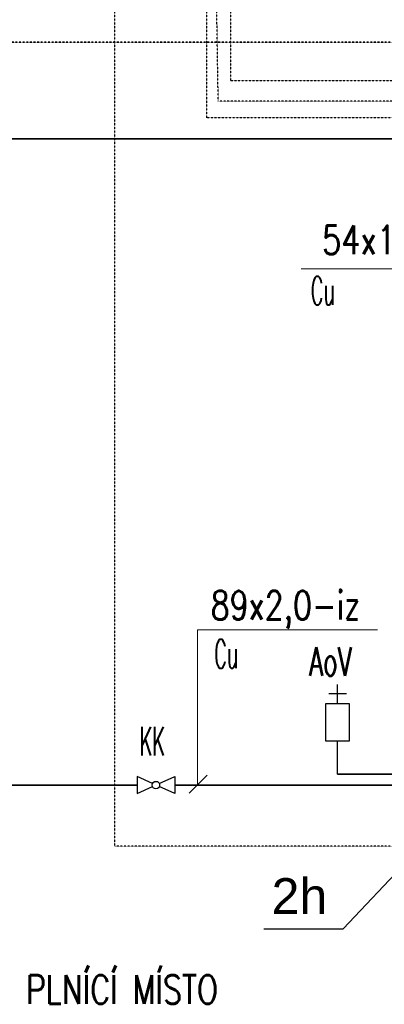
# Model space of a CAD drawing. Header units: millimetres. Extents: x -98431657 to -98227415, y -465497820 to -465456067.
# Tile 26 of 62: x -98405459 to -98404823, y -465487801 to -465486082. Entities that reach past the tile are written whole.
import ezdxf

# ---------------------------------------------------------------- set-up
doc = ezdxf.new("R2010")
doc.units = ezdxf.units.MM
doc.linetypes.add('Carkovana 0.5x', pattern=[0.14, 0.1, -0.04])
doc.linetypes.add('Teckovana', pattern=[0.06, 0, -0.06])
for name, color, linetype, lineweight in [('Aktivní chlazení', 7, 'Continuous', 25), ('Pasivní chlazení', 7, 'Continuous', 25), ('WPF 1 - vrt', 7, 'Continuous', 25), ('základ', 7, 'Continuous', 25)]:
    doc.layers.add(name, color=color, linetype=linetype, lineweight=lineweight)
doc.styles.add('ARIAL', font='arial.ttf')
doc.styles.add('ROMANS', font='romans__.ttf')

msp = doc.modelspace()

# ---------------------------------------------------------------- linework, layer by layer
at = {"color": 0, "linetype": 'Continuous', "lineweight": 13}
for p, q in [((-98404968.1, -465486516.7), (-98404612.2, -465486516.7)), ((-98405149.3, -465487147.3), (-98405149.3, -465487418.5)), ((-98405149.3, -465487147.3), (-98404835.3, -465487147.3)), ((-98405132.1, -465487401.3), (-98405163.6, -465487432.8))]:
    msp.add_line(p, q, dxfattribs=at)
at = {"layer": 'Aktivní chlazení', "color": 171, "linetype": 'Carkovana 0.5x', "lineweight": 35, "true_color": 0x7070ff}
msp.add_line((-98404485.9, -465486120.9), (-98405838.5, -465486120.9), dxfattribs=at)
at = {"layer": 'Aktivní chlazení', "color": 1, "lineweight": 35}
msp.add_line((-98404485.9, -465486289.7), (-98405501, -465486289.7), dxfattribs=at)
at = {"layer": 'Pasivní chlazení', "linetype": 'Teckovana'}
for p, q in [((-98405113.1, -465486224), (-98405149.5, -465483951.4)), ((-98405133.1, -465486253), (-98405133.1, -465483951.4)), ((-98403949.8, -465486224), (-98405113.1, -465486224)), ((-98403986.3, -465486253), (-98405133.1, -465486253))]:
    msp.add_line(p, q, dxfattribs=at)
at = {"layer": 'WPF 1 - vrt', "linetype": 'Teckovana'}
for p, q in [((-98405091, -465486188.4), (-98405091, -465483951.4)), ((-98405293.2, -465487525.2), (-98405293.2, -465483953.2)), ((-98402812.2, -465486188.4), (-98405091, -465486188.4)), ((-98405071.1, -465487525.2), (-98405293.2, -465487525.2)), ((-98404796.3, -465487525.2), (-98405071.1, -465487525.2))]:
    msp.add_line(p, q, dxfattribs=at)
at = {"layer": 'WPF 1 - vrt'}
msp.add_line((-98404905, -465487399.3), (-98404905, -465487357.1), dxfattribs=at)
at = {"layer": 'WPF 1 - vrt', "color": 1, "lineweight": 35}
msp.add_line((-98404764.4, -465487399.3), (-98404905, -465487399.3), dxfattribs=at)
at = {"layer": 'WPF 1 - vrt', "color": 30, "lineweight": 35}
for p, q in [((-98405254.8, -465487418.5), (-98405838.5, -465487418.5)), ((-98404464.8, -465487418.5), (-98405188.8, -465487418.5))]:
    msp.add_line(p, q, dxfattribs=at)
at = {"layer": 'WPF 1 - vrt', "linetype": 'Continuous'}
for p, q in [((-98404895.3, -465487669.4), (-98404759.5, -465487525.8)), ((-98405033.8, -465487669.4), (-98404895.3, -465487669.4))]:
    msp.add_line(p, q, dxfattribs=at)
at = {"layer": 'WPF 1 - vrt'}
for points in [[(-98405227.7, -465487415.8), (-98405254.8, -465487403.6), (-98405254.8, -465487433.3), (-98405227.7, -465487421.1)], [(-98405227.7, -465487415.8), (-98405254.8, -465487403.6), (-98405254.8, -465487433.3), (-98405227.7, -465487421.1)], [(-98405215.9, -465487415.8), (-98405188.8, -465487403.6), (-98405188.8, -465487433.3), (-98405215.9, -465487421.1)], [(-98405215.9, -465487415.8), (-98405188.8, -465487403.6), (-98405188.8, -465487433.3), (-98405215.9, -465487421.1)]]:
    msp.add_lwpolyline(points, dxfattribs=at)
msp.add_circle((-98405221.8, -465487418.5), 6.5, dxfattribs=at)
msp.add_circle((-98405221.8, -465487418.5), 6.5, dxfattribs=at)
at = {"layer": 'základ'}
for p, q in [((-98404905, -465487276.1), (-98404905, -465487243.1)), ((-98404920.2, -465487258.3), (-98404889, -465487258.3)), ((-98404905, -465487370), (-98404905, -465487341.6))]:
    msp.add_line(p, q, dxfattribs=at)
msp.add_lwpolyline([(-98404925.6, -465487276.1), (-98404884.5, -465487276.1), (-98404884.5, -465487341.6), (-98404925.6, -465487341.6), (-98404925.6, -465487276.1)], close=True, dxfattribs=at)

# ---------------------------------------------------------------- texts
at = {"insert": (-98404954.5, -465487202.4), "char_height": 50, "width": 109.206, "attachment_point": 4, "style": 'ROMANS'}
msp.add_mtext('\\W0.63;AoV', dxfattribs=at)
at = {"color": 0, "linetype": 'Continuous', "lineweight": 35, "insert": (-98405020, -465487643.5), "char_height": 62.5, "width": 129.16, "attachment_point": 7, "style": 'ARIAL'}
msp.add_mtext('{\\fArial|i0|b0;\\H62.500000;\\W1.000000;\\C7;2h}\\P', dxfattribs=at)
at = {"layer": 'Pasivní chlazení', "color": 0, "lineweight": 25, "char_height": 50, "attachment_point": 2, "style": 'ROMANS'}
for s, insert, width in [('\\W0.78;54x1,5-iz', (-98404799.7, -465486441.3), 322.718), ('\\W0.49;Cu', (-98404930.6, -465486530), 70.481), ('\\W0.77;89x2,0-iz', (-98404995.7, -465487079.5), 322.488), ('\\W0.49;Cu', (-98405099.1, -465487164.4), 70.481)]:
    msp.add_mtext(s, dxfattribs=dict(at, insert=insert, width=width))
at = {"layer": 'WPF 1 - vrt', "char_height": 50, "attachment_point": 4, "style": 'ROMANS'}
for s, insert, width in [('\\W0.49;KK', (-98405250.3, -465487341.7), 70.486), ('\\W0.77;PLNÍCÍ\\~MÍSTO\\~', (-98405448.5, -465487775.5), 462.631)]:
    msp.add_mtext(s, dxfattribs=dict(at, insert=insert, width=width))

doc.saveas('drawing.dxf')
